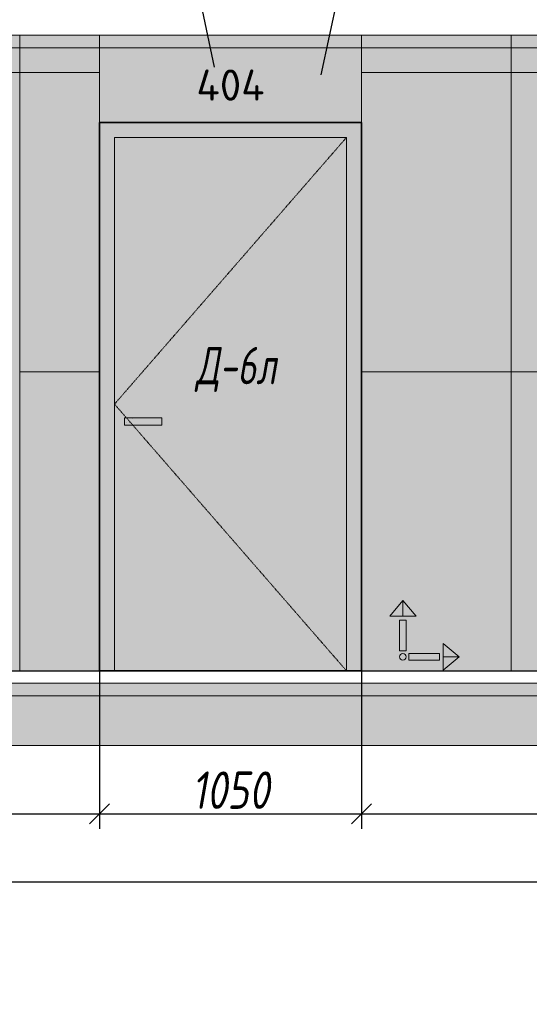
# Model space of a CAD drawing. Header units: millimetres. Extents: x -551130 to 178656, y -69521 to 202936.
# Tile 34 of 256: x -414296 to -412253, y 151963 to 155913. Entities that reach past the tile are written whole.
import ezdxf
from ezdxf import colors
from ezdxf.entities.mleader import LeaderData, LeaderLine
from ezdxf.math import Vec2, Vec3

# ---------------------------------------------------------------- set-up
doc = ezdxf.new("R2010")
doc.units = ezdxf.units.MM
doc.linetypes.add('( Hidden )', pattern=[0.375, 0.25, -0.125])
doc.linetypes.add('DASHDOT', pattern=[25.4, 12.7, -6.35, 0, -6.35])
doc.layers.get('Defpoints').update_dxf_attribs({"color": 31})
for name, color, linetype, lineweight in [('A-DETL-GENF', 7, 'Continuous', 5), ('dim_razv', 93, 'DASHDOT', 9), ('meb', 26, 'Continuous', 15), ('Двери', 7, 'Continuous', 5), ('Отделка стен', 253, 'Continuous', 0)]:
    doc.layers.add(name, color=color, linetype=linetype, lineweight=lineweight)
doc.layers.add('pol', color=7, linetype='Continuous', lineweight=15, true_color=0x738991)
doc.styles.add('fl_iso paper', font='isocpeur.ttf', dxfattribs={"width": 0.8, "oblique": 10})
doc.styles.add('GODT type AU', font='isocpeur.ttf')
doc.styles.add('In tre', font='isocpeur.ttf', dxfattribs={"width": 0.8, "oblique": 10})
doc.dimstyles.new('In tre 1_50', dxfattribs={"dimtxt": 150, "dimasz": 80, "dimexe": 60, "dimexo": 10, "dimgap": 20, "dimtad": 1, "dimdec": 0, "dimrnd": 5, "dimzin": 0, "dimdsep": 46, "dimtxsty": 'fl_iso paper', "dimblk": 'OBLIQUE', "dimcen": 0, "dimdle": 60, "dimadec": 0, "dimazin": 0, "dimtfac": 1, "dimtdec": 0, "dimtofl": 0, "dimtmove": 1, "dimatfit": 1, "dimfxl": 40, "dimtolj": 1, "dimtzin": 0, "dimarcsym": 1})

# ---------------------------------------------------------------- blocks, each defined once
blk = doc.blocks.new('*U12267')
at = {"layer": 'A-DETL-GENF'}
h = blk.add_hatch(dxfattribs=at)
h.set_pattern_fill('ANSI35', color=256, scale=10, style=0)
h.set_pattern_definition([(45, (62920.44773966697, 5.444273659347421e-10), (-44.90128060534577, 44.90128060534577), []), (45, (62965.34903966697, 5.444273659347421e-10), (-44.90128060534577, 44.90128060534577), [79.375, -15.875, 0, -15.875])])
h.paths.add_polyline_path([(0, -99.99999999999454), (63340.89547931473, -99.99999999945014), (63340.89547931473, -49.99999999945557), (0, -50)])
h = blk.add_hatch(dxfattribs=at)
h.set_pattern_fill('ANSI35', color=256, scale=20, style=0)
h.set_pattern_definition([(45, (62920.44773966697, 5.444273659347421e-10), (-89.80256121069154, 89.80256121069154), []), (45, (63010.25033966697, 5.444273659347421e-10), (-89.80256121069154, 89.80256121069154), [158.75, -31.75, 0, -31.75])])
h.paths.add_polyline_path([(0, -300), (63340.89547931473, -299.9999999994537), (63340.89547931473, -99.99999999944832), (0, -99.99999999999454)])
at = {"lineweight": 13}
blk.add_lwpolyline([(0, -50), (63340.8954793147, -49.99999999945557), (63340.8954793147, 5.444273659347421e-10), (0, 0)], close=True, dxfattribs=at)
at = {"lineweight": 30}
blk.add_lwpolyline([(0, 0), (63340.8954793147, 5.480653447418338e-10)], dxfattribs=at)
at = {"layer": 'A-DETL-GENF'}
for points in [[(0, -99.99999999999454), (63340.89547931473, -99.99999999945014), (63340.89547931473, -49.99999999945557), (0, -50)], [(0, -300), (63340.89547931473, -299.9999999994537), (63340.89547931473, -99.99999999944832), (0, -99.99999999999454)]]:
    blk.add_lwpolyline(points, close=True, dxfattribs=at)
blk = doc.blocks.new('*U12268')
at = {"layer": 'dim_razv', "true_color": 0xffffff, "transparency": 33554559}
h = blk.add_hatch(color=7, dxfattribs=at)
h.dxf.hatch_style = 1
h.paths.add_polyline_path([(0, 0), (62500.00000001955, 0), (62500.00000001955, 50), (0, 50)])
at = {"lineweight": 20, "transparency": 33554559}
blk.add_lwpolyline([(0, 0), (62500.00000001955, 0), (62500.00000001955, 50), (0, 50)], close=True, dxfattribs=at)
blk = doc.blocks.new('_Oblique')
at = {"color": 0, "linetype": 'ByBlock', "lineweight": -2}
blk.add_line((-0.5, -0.5), (0.5, 0.5), dxfattribs=at)
blk = doc.blocks.new('*D12408')
at = {"layer": 'Defpoints', "color": 0, "linetype": 'ByBlock', "transparency": 16777216}
for p in [(-416625.6179165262, 153608.1428003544), (-413975.6179165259, 153608.1428003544), (-413975.6179165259, 152726.9000701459)]:
    blk.add_point(p, dxfattribs=at)
at = {"layer": 'dim_razv', "color": 0, "linetype": 'ByBlock', "lineweight": -2, "transparency": 16777216}
for p, q in [((-416625.6179165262, 153598.1428003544), (-416625.6179165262, 152666.9000701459)), ((-413975.6179165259, 153598.1428003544), (-413975.6179165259, 152666.9000701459)), ((-416685.6179165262, 152726.9000701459), (-413915.6179165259, 152726.9000701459))]:
    blk.add_line(p, q, dxfattribs=at)
at = {"layer": 'dim_razv', "color": 0, "linetype": 'ByBlock', "lineweight": -2, "transparency": 16777216, "xscale": 80, "yscale": 80, "zscale": 80, "rotation": 180}
blk.add_blockref('_Oblique', (-416625.6179165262, 152726.9000701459), dxfattribs=at)
at = {"layer": 'dim_razv', "color": 0, "linetype": 'ByBlock', "lineweight": -2, "transparency": 16777216, "xscale": 80, "yscale": 80, "zscale": 80}
blk.add_blockref('_Oblique', (-413975.6179165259, 152726.9000701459), dxfattribs=at)
at = {"layer": 'dim_razv', "color": 0, "linetype": 'ByBlock', "transparency": 16777216, "insert": (-415300.617916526, 152821.9000701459), "char_height": 150, "attachment_point": 5, "style": 'fl_iso paper'}
blk.add_mtext('\\A1;2650', dxfattribs=at)
blk = doc.blocks.new('*D12331')
at = {"layer": 'Defpoints', "color": 0, "linetype": 'ByBlock', "transparency": 16777216}
for p in [(-413975.6179165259, 153484.5380517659), (-412925.617916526, 153484.5380517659), (-412925.617916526, 152726.9000701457)]:
    blk.add_point(p, dxfattribs=at)
at = {"layer": 'dim_razv', "color": 0, "linetype": 'ByBlock', "lineweight": -2, "transparency": 16777216}
for p, q in [((-413975.6179165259, 153474.5380517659), (-413975.6179165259, 152666.9000701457)), ((-412925.617916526, 153474.5380517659), (-412925.617916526, 152666.9000701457)), ((-414035.6179165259, 152726.9000701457), (-412865.617916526, 152726.9000701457))]:
    blk.add_line(p, q, dxfattribs=at)
at = {"layer": 'dim_razv', "color": 0, "linetype": 'ByBlock', "lineweight": -2, "transparency": 16777216, "xscale": 80, "yscale": 80, "zscale": 80, "rotation": 180}
blk.add_blockref('_Oblique', (-413975.6179165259, 152726.9000701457), dxfattribs=at)
at = {"layer": 'dim_razv', "color": 0, "linetype": 'ByBlock', "lineweight": -2, "transparency": 16777216, "xscale": 80, "yscale": 80, "zscale": 80}
blk.add_blockref('_Oblique', (-412925.617916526, 152726.9000701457), dxfattribs=at)
at = {"layer": 'dim_razv', "color": 0, "linetype": 'ByBlock', "transparency": 16777216, "insert": (-413450.6179165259, 152821.9000701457), "char_height": 150, "attachment_point": 5, "style": 'fl_iso paper'}
blk.add_mtext('\\A1;1050', dxfattribs=at)
blk = doc.blocks.new('*D12409')
at = {"layer": 'Defpoints', "color": 0, "linetype": 'ByBlock', "transparency": 16777216}
for p in [(-409475.6141617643, 153550.6250423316), (-412925.617916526, 153484.5380517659), (-409475.6141617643, 152726.9000701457)]:
    blk.add_point(p, dxfattribs=at)
at = {"layer": 'dim_razv', "color": 0, "linetype": 'ByBlock', "lineweight": -2, "transparency": 16777216}
for p, q in [((-409475.6141617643, 153540.6250423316), (-409475.6141617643, 152666.9000701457)), ((-412925.617916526, 153474.5380517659), (-412925.617916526, 152666.9000701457)), ((-412985.617916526, 152726.9000701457), (-409415.6141617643, 152726.9000701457))]:
    blk.add_line(p, q, dxfattribs=at)
at = {"layer": 'dim_razv', "color": 0, "linetype": 'ByBlock', "lineweight": -2, "transparency": 16777216, "xscale": 80, "yscale": 80, "zscale": 80, "rotation": 180}
blk.add_blockref('_Oblique', (-412925.617916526, 152726.9000701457), dxfattribs=at)
at = {"layer": 'dim_razv', "color": 0, "linetype": 'ByBlock', "lineweight": -2, "transparency": 16777216, "xscale": 80, "yscale": 80, "zscale": 80}
blk.add_blockref('_Oblique', (-409475.6141617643, 152726.9000701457), dxfattribs=at)
at = {"layer": 'dim_razv', "color": 0, "linetype": 'ByBlock', "transparency": 16777216, "insert": (-411200.6160391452, 152821.9000701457), "char_height": 150, "attachment_point": 5, "style": 'fl_iso paper'}
blk.add_mtext('\\A1;3450', dxfattribs=at)
blk = doc.blocks.new('*D12335')
at = {"layer": 'Defpoints', "color": 0, "linetype": 'ByBlock', "transparency": 16777216}
for p in [(-419645.6179165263, 153114.8161742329), (-399355.6179165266, 153046.4021983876), (-399355.6179165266, 152454.4552388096)]:
    blk.add_point(p, dxfattribs=at)
at = {"layer": 'dim_razv', "color": 0, "linetype": 'ByBlock', "lineweight": -2, "transparency": 16777216}
for p, q in [((-419645.6179165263, 153104.8161742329), (-419645.6179165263, 152394.4552388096)), ((-399355.6179165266, 153036.4021983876), (-399355.6179165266, 152394.4552388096)), ((-419705.6179165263, 152454.4552388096), (-399295.6179165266, 152454.4552388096))]:
    blk.add_line(p, q, dxfattribs=at)
at = {"layer": 'dim_razv', "color": 0, "linetype": 'ByBlock', "lineweight": -2, "transparency": 16777216, "xscale": 80, "yscale": 80, "zscale": 80, "rotation": 180}
blk.add_blockref('_Oblique', (-419645.6179165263, 152454.4552388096), dxfattribs=at)
at = {"layer": 'dim_razv', "color": 0, "linetype": 'ByBlock', "lineweight": -2, "transparency": 16777216, "xscale": 80, "yscale": 80, "zscale": 80}
blk.add_blockref('_Oblique', (-399355.6179165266, 152454.4552388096), dxfattribs=at)
at = {"layer": 'dim_razv', "color": 0, "linetype": 'ByBlock', "transparency": 16777216, "insert": (-409500.6179165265, 152549.4552388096), "char_height": 150, "attachment_point": 5, "style": 'fl_iso paper'}
blk.add_mtext('\\A1;20290', dxfattribs=at)
blk = doc.blocks.new('1')
at = {"layer": 'pol', "linetype": 'ByBlock'}
h = blk.add_hatch(color=1, dxfattribs=at)
h.paths.add_polyline_path([(35776.37094052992, 73135.39639349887), (35803.13788371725, 73135.39639349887), (35803.13788371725, 73258.96662115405), (35776.37094052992, 73258.96662115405)])
h.paths.add_polyline_path([(35789.75441212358, 73274.590307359), (35843.23165578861, 73274.590307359), (35789.75441212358, 73338.23494318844)])
h.paths.add_polyline_path([(35789.75441212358, 73274.590307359), (35736.27716845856, 73274.590307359), (35789.75441212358, 73338.23494318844)])
edge = h.paths.add_edge_path()
edge.add_arc((35789.75441212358, 73110.5113251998), 13.38347159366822, 0, 360)
h = blk.add_hatch(color=1, dxfattribs=at)
h.paths.add_polyline_path([(35813.30341440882, 73097.12785360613), (35813.30341440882, 73123.89479679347), (35936.87364206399, 73123.89479679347), (35936.87364206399, 73097.12785360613)])
h.paths.add_polyline_path([(35952.49732826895, 73110.5113251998), (35952.49732826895, 73163.98856886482), (36016.14196409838, 73110.5113251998)])
h.paths.add_polyline_path([(35952.49732826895, 73110.5113251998), (35952.49732826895, 73057.03408153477), (36016.14196409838, 73110.5113251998)])
at = {"layer": 'pol', "color": 1, "linetype": 'ByBlock'}
for points in [[(35789.75441212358, 73274.590307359), (35736.27716845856, 73274.590307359), (35789.75441212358, 73338.23494318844), (35789.75441212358, 73274.590307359)], [(35789.75441212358, 73274.590307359), (35843.23165578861, 73274.590307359), (35789.75441212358, 73338.23494318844), (35789.75441212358, 73274.590307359)], [(35952.49732826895, 73110.5113251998), (35952.49732826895, 73163.98856886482), (36016.14196409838, 73110.5113251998), (35952.49732826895, 73110.5113251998)], [(35952.49732826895, 73110.5113251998), (35952.49732826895, 73057.03408153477), (36016.14196409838, 73110.5113251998), (35952.49732826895, 73110.5113251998)]]:
    blk.add_lwpolyline(points, dxfattribs=at)
for points in [[(35776.37094052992, 73135.39639349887), (35803.13788371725, 73135.39639349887), (35803.13788371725, 73258.96662115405), (35776.37094052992, 73258.96662115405)], [(35813.30341440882, 73097.12785360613), (35813.30341440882, 73123.89479679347), (35936.87364206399, 73123.89479679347), (35936.87364206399, 73097.12785360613)]]:
    blk.add_lwpolyline(points, close=True, dxfattribs=at)
blk.add_circle((35789.75441212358, 73110.5113251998), 13.38347159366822, dxfattribs=at)

msp = doc.modelspace()

# ---------------------------------------------------------------- hatches: boundary and pattern name
at = {"layer": 'dim_razv', "true_color": 0xeceae4, "transparency": 33554687}
h = msp.add_hatch(dxfattribs=at)
h.set_pattern_fill('AR-SAND', color=254, scale=3, angle=315)
h.set_pattern_definition([(352.5, (122232.7705069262, 197901.2790641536), (100.4260467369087, 107.2144046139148), [0, -115.824, 0, -129.54, 0, -123.825]), (322.5, (122232.7705069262, 197901.2790641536), (247.4198554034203, 56.70327831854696), [0, -62.48400000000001, 0, -104.394, 0, -40.005]), (282.5, (122166.4962167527, 197967.553354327), (168.0996935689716, -167.4899477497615), [0, -38.09999999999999, 0, -137.16, 0, -179.07]), (272.5, (122166.4962167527, 197967.553354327), (209.2652344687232, -114.6843327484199), [0, -19.05, 0, -89.916, 0, -102.87])])
h.paths.add_polyline_path([(-452875.6179165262, 153300.6250423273), (-390375.6179165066, 153300.6250423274), (-390375.6179165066, 155850.6250423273), (-452875.6179165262, 155850.6250423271)])
h.paths.add_polyline_path([(-450945.6179165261, 155500.6250423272), (-449495.6179165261, 155500.6250423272), (-449495.6179165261, 153300.6250423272), (-450945.6179165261, 153300.6250423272)])
h.paths.add_polyline_path([(-447545.6179166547, 155500.6250423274), (-448245.6179165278, 155500.6250423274), (-448245.6179165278, 153450.6250423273), (-447545.6179166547, 153450.6250423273)], flags=16)
h.paths.add_polyline_path([(-447445.6179166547, 155500.6250423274), (-446445.6179165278, 155500.6250423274), (-446445.617916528, 153450.6250423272), (-447445.617916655, 153450.6250423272)], flags=16)
h.paths.add_polyline_path([(-446245.6179165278, 155500.6250423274), (-445095.6179165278, 155500.6250423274), (-445095.6179165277, 153450.6250423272), (-446245.6179165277, 153450.6250423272)], flags=16)
h.paths.add_polyline_path([(-444510.6933004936, 155800.6250423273), (-442810.6933004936, 155800.6250423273), (-442810.6933004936, 153300.6250423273), (-444510.6933004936, 153300.6250423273)], flags=16)
h.paths.add_polyline_path([(-442225.6179165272, 153300.6250423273), (-442225.6179165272, 155480.6250423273), (-440265.6179165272, 155480.6250423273), (-440265.6179165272, 153300.6250423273)], flags=17)
h.paths.add_polyline_path([(-439495.6179165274, 155500.6250423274), (-439845.6179165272, 155500.6250423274), (-439845.6179165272, 153450.6250423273), (-439495.6179165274, 153450.6250423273)], flags=16)
h.paths.add_polyline_path([(-439295.6179165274, 155500.6250423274), (-437695.6179165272, 155500.6250423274), (-437695.6179165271, 153450.6250423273), (-439295.6179165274, 153450.6250423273)], flags=16)
h.paths.add_polyline_path([(-437394.0226442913, 155500.6250423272), (-435944.0226442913, 155500.6250423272), (-435944.0226442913, 153300.6250423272), (-437394.0226442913, 153300.6250423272)])
h.paths.add_polyline_path([(-433695.6179165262, 155500.6250423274), (-431695.6179165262, 155500.6250423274), (-431695.6179165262, 153450.6250423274), (-433695.6179165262, 153450.6250423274)], flags=16)
h.paths.add_polyline_path([(-418120.6179165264, 154704.4712968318), (-417370.6179165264, 154704.4712968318), (-417370.6179165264, 153354.4712968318), (-418120.6179165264, 153354.4712968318)], flags=16)
h.paths.add_polyline_path([(-403350.6179165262, 154704.4712968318), (-402600.6179165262, 154704.4712968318), (-402600.6179165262, 153354.4712968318), (-403350.6179165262, 153354.4712968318)], flags=16)
h.paths.add_polyline_path([(-408125.6141617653, 153550.6250423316), (-408125.6141617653, 153650.6250423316), (-408025.6141617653, 153650.6250423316), (-408025.6141617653, 153550.6250423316)], flags=16)
edge = h.paths.add_edge_path(flags=0)
edge.add_arc((-408075.6141617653, 153600.6250423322), 28.35334468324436, 0, 360)
edge = h.paths.add_edge_path(flags=0)
edge.add_arc((-408089.1448063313, 153600.6250423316), 3.950490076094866, 0, 360)
edge = h.paths.add_edge_path(flags=0)
edge.add_arc((-408062.0835171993, 153600.6250423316), 3.950490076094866, 0, 360)
at = {"layer": 'dim_razv', "true_color": 0xcccccc}
h = msp.add_hatch(dxfattribs=at)
h.set_pattern_fill('AR-SAND', color=254, scale=3, angle=315)
h.set_pattern_definition([(352.5, (-534602.7117657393, 142161.9824342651), (100.4260467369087, 107.2144046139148), [0, -115.824, 0, -129.54, 0, -123.825]), (322.5, (-534602.7117657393, 142161.9824342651), (247.4198554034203, 56.70327831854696), [0, -62.48400000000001, 0, -104.394, 0, -40.005]), (282.5, (-534668.9860559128, 142228.2567244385), (168.0996935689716, -167.4899477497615), [0, -38.09999999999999, 0, -137.16, 0, -179.07]), (272.5, (-534668.9860559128, 142228.2567244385), (209.2652344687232, -114.6843327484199), [0, -19.05, 0, -89.916, 0, -102.87])])
h.paths.add_polyline_path([(-413725.6179165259, 154315.6250423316), (-413875.6179165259, 154315.6250423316), (-413875.6179165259, 154285.6250423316), (-413725.6179165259, 154285.6250423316)])
at = {"layer": 'meb', "lineweight": 9, "true_color": 0x000000, "transparency": 33554687}
h = msp.add_hatch(dxfattribs=at)
h.set_pattern_fill('WOOD6', color=18, scale=500, angle=70, pattern_type=2)
h.set_pattern_definition([(65.6014, (-567503.7537678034, 158471.3609413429), (171.008879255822, 469.8465072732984), [32.59599999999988, -6486.605499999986]), (74.3987, (-567466.1660629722, 158457.6801356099), (1582.275289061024, 5809.165424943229), [32.59599999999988, -6486.606499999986]), (66.9874, (-567678.0287416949, 158518.8291778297), (171.0084906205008, 469.8469811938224), [47.5655, -9465.5815]), (73.01270000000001, (-567706.2195203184, 158529.0897821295), (2608.347819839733, 8628.238857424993), [47.5655, -9465.5825]), (65.42620000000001, (-567558.6497715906, 158459.4161195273), (2692.964116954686, 5936.996905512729), [62.69950000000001, -12477.2345]), (74.5739, (-567431.7912677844, 158413.2434001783), (1582.276442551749, 5809.16498879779), [62.69950000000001, -12477.2365]), (68.15249999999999, (-567646.0031780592, 158475.2474927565), (171.0092826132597, 469.8465317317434), [77.5405, -15430.521]), (71.8476, (-567758.7613798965, 158516.2902502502), (4660.458578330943, 14266.39863364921), [77.5405, -15430.522]), (63.4182, (-567606.4894529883, 158474.1678951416), (2008.926160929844, 4057.610654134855), [65.4315, -13020.817]), (74.5739, (-567380.1081736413, 158394.4322922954), (1582.276442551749, 5809.16498879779), [62.69950000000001, -12477.2365]), (71.8476, (-567798.6983162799, 158530.8261063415), (4660.458578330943, 14266.39863364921), [77.5405, -15430.522]), (70, (-567493.3980322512, 158097.7899859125), (-469.8463103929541, 171.0100716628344), [69.99999999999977, -429.9999999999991]), (70, (-567545.0811263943, 158116.6010937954), (-469.8463103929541, 171.0100716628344), [69.99999999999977, -429.9999999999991]), (70, (-567662.5427039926, 158159.3536117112), (-469.8463103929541, 171.0100716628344), [69.99999999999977, -429.9999999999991]), (69.209, (-567736.309514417, 158186.2025349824), (12954.03862925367, 34127.6042208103), [72.507, -72434.40250000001]), (69.52250000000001, (-567773.7398207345, 158199.8260523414), (171.0104224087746, 469.8460337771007), [100.0035, -59902.08]), (82.609, (-567814.654977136, 158214.7179514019), (4409.753089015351, 34044.93653617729), [48.67399999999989, -38890.44099999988]), (61.46859999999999, (-567798.7986038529, 158208.9467035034), (1666.953899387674, 3117.900553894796), [50.5595, -10061.3315]), (70.47749999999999, (-567837.9518365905, 158223.1973147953), (19880.30710863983, 56082.73736222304), [100.0035, -59902.08]), (70.7899, (-567875.3835524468, 158236.8213451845), (11839.88184324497, 34001.03541367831), [72.507, -36430.962]), (70.7899, (-567915.3204888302, 158251.3572012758), (11839.88184324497, 34001.03541367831), [72.507, -36430.962]), (76.0724, (-567638.6012939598, 158225.1320951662), (3378.756305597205, 13668.72222803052), [118.163, -23514.439]), (63.92769999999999, (-567521.1397163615, 158182.3795772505), (4188.859441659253, 8585.068690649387), [118.163, -23514.4345]), (76.0724, (-567710.5724217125, 158253.9878878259), (3378.756305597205, 13668.72222803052), [118.163, -23514.439]), (63.92769999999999, (-567851.5258052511, 158305.2806141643), (4188.859441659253, 8585.068690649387), [118.163, -23514.4345]), (85.9453, (-567559.3492965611, 158260.1373934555), (43.18626294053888, 1580.547963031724), [36.40049999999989, -3603.652499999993]), (80.954, (-567594.3891057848, 158222.3423968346), (385.2068691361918, 2520.240604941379), [78.93849999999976, -15708.71149999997]), (59.04609999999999, (-567556.8014009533, 158208.6615911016), (6795.457534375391, 11360.96663924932), [78.93849999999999, -15708.706]), (80.954, (-567738.7545726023, 158293.5102406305), (385.2068691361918, 2520.240604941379), [78.93849999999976, -15708.71149999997]), (59.04609999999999, (-567804.5330560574, 158317.4516506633), (6795.457534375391, 11360.96663924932), [78.93849999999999, -15708.706]), (74.7636, (-567684.3076633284, 158231.126075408), (1411.26848667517, 5339.318000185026), [120.416, -5900.380999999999]), (63.92769999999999, (-567469.4566222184, 158163.5684693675), (4188.859441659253, 8585.068690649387), [118.163, -23514.4345]), (63.92769999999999, (-567891.4627416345, 158319.8164702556), (4188.859441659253, 8585.068690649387), [118.163, -23514.4345]), (46.80159999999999, (-567787.4493043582, 158305.9127846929), (1794.733446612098, 2007.21474659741), [38.07899999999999, -3769.801999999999]), (63.9911, (-567808.3937242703, 158262.9874859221), (2179.938323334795, 4527.455937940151), [47.76249999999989, -9504.721999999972]), (73.36639999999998, (-567618.0454393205, 158143.1579318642), (2266.322845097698, 7688.548159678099), [82.6425, -8432.050000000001]), (66.6337, (-567589.5783910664, 158132.7967736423), (171.0086902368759, 469.8466142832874), [82.6425, -8432.049]), (71.5911, (-567703.2628741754, 158174.174541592), (5515.517783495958, 16615.62667331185), [60.023, -17946.92]), (70, (-567610.1600848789, 158339.8212299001), (-469.8463103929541, 171.0100716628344), [62.49999999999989, -437.4999999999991]), (70, (-567469.2061917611, 158288.5182084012), (-469.8463103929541, 171.0100716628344), [62.49999999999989, -437.4999999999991]), (51.56520000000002, (-567526.8487552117, 158378.669940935), (171.0086669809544, 469.8467105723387), [31.623, -1549.5145]), (63.2903, (-567546.0830744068, 158340.4431052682), (2008.926495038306, 4057.610403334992), [42.793, -8515.826]), (76.34009999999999, (-567556.7755177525, 158296.4468366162), (898.2401595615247, 3929.778490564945), [45.277, -4482.415000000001]), (80.61959999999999, (-567512.3387823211, 158330.8216318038), (385.2061186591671, 2520.240566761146), [40.69699999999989, -8098.711999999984]), (92.6197999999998, (-567505.705671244, 158370.9744877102), (-212.463998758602, 3801.952824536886), [32.49999999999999, -6467.496999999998]), (70, (-567581.9779339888, 158300.2988770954), (-469.8463103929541, 171.0100716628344), [94.99999999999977, -404.9999999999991]), (70, (-567516.199450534, 158276.3574670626), (-469.8463103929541, 171.0100716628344), [94.99999999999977, -404.9999999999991]), (73.36639999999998, (-567726.3434008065, 158371.4667208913), (2266.322845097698, 7688.548159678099), [85.147, -8429.5455]), (66.6337, (-567763.9311056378, 158385.1475266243), (171.0086902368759, 469.8466142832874), [85.147, -8429.545]), (70, (-567417.5230976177, 158269.7071005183), (-469.8463103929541, 171.0100716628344), [62.49999999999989, -437.4999999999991]), (51.56520000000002, (-567559.3492965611, 158260.1373934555), (171.0086669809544, 469.8467105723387), [55.34, -1525.7975]), (65.2365, (-567524.9486181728, 158303.4859035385), (171.0091782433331, 469.8467425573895), [30.104, -5990.692]), (77.4314, (-567774.6494321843, 158253.3660124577), (1625.459453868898, 7389.714304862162), [57.987, -11539.4265]), (88.4349, (-567762.0309685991, 158309.9634892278), (-127.8253561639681, 1110.702123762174), [23.717, -1557.4215]), (63.66, (-567588.783825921, 158398.5520186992), (171.0083457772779, 469.8471067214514), [67.91550000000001, -4459.7755]), (76.34009999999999, (-567447.8299328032, 158347.2489972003), (898.2401595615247, 3929.778490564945), [67.91550000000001, -4459.7765]), (71.273, (-567682.1312126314, 158368.6770225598), (7054.607549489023, 20844.24380881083), [112.528, -22393.0265]), (68.7271, (-567799.5999674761, 158411.4273639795), (171.0088507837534, 469.8466632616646), [112.528, -22393.0255]), (61.0275, (-567549.4860203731, 158389.5696760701), (3162.809465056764, 5765.986942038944), [48.08849999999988, -9569.59999999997]), (70, (-567652.6621723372, 158347.3093913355), (-469.8463103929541, 171.0100716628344), [134.9999999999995, -364.9999999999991]), (76.34009999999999, (-567396.14683866, 158328.4378893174), (898.2401595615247, 3929.778490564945), [67.91550000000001, -4459.7765]), (68.7271, (-567839.5369038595, 158425.9632200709), (171.0088507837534, 469.8466632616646), [112.528, -22393.0255]), (60.5378, (-567526.1923689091, 158431.6399244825), (171.0090827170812, 469.8467114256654), [45.6205, -2995.7595]), (70, (-567701.9701517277, 158453.0506943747), (-469.8463103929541, 171.0100716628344), [69.99999999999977, -429.9999999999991]), (70, (-567730.1609303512, 158463.3112986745), (-469.8463103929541, 171.0100716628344), [69.99999999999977, -429.9999999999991]), (79.211, (-567483.707536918, 158365.6282660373), (556.2152697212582, 2990.087708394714), [93.70849999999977, -18647.95499999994]), (76.49159999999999, (-567757.8260281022, 158664.9421474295), (14455.54399161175, 60185.54545595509), [57.86199999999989, -83980.95799999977]), (76.49159999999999, (-567717.8890917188, 158650.4062913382), (14455.54399161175, 60185.54545595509), [57.86199999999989, -83980.95799999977]), (80.04180000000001, (-567680.9912208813, 158613.0229871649), (8425.603221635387, 48013.86418706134), [81.24449999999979, -57297.75549999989]), (62.093, (-567659.4335533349, 158562.6095269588), (6838.637756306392, 12941.51717038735), [121.152, -18051.623]), (63.55149999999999, (-567591.0726633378, 158604.2393085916), (13892.44688303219, 27933.07367464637), [57.86599999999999, -89005.62]), (67.1373, (-567561.1804117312, 158569.4154188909), (171.0122466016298, 469.8453488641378), [50.0625, -9962.4325]), (71.7899, (-567516.5450122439, 158553.1694620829), (4831.468504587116, 14736.24478523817), [80.039, -15927.7715]), (70, (-567460.5780385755, 158575.3662604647), (-469.8463103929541, 171.0100716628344), [39.99999999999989, -459.9999999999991]), (70, (-567432.3872599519, 158565.1056561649), (-469.8463103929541, 171.0100716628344), [39.99999999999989, -459.9999999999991]), (68.2101, (-567403.7818977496, 158512.1270448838), (171.0098555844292, 469.846352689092), [80.039, -15927.7715]), (68.2101, (-567352.0988036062, 158493.3159370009), (171.0098555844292, 469.846352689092), [80.039, -15927.7715]), (66.42379999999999, (-567532.575049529, 158516.4368076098), (171.0091851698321, 469.8468473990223), [40.078, -7975.5305]), (73.57629999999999, (-567415.1134719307, 158473.6842896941), (2095.309096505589, 7218.702967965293), [40.078, -7975.531500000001]), (66.42379999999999, (-567617.1473853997, 158547.2186205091), (171.0091851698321, 469.8468473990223), [40.078, -7975.5305]), (73.57629999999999, (-567734.6076398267, 158589.9674642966), (2095.309096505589, 7218.702967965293), [40.078, -7975.531500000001]), (66.42379999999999, (-567490.2888815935, 158501.0459011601), (171.0091851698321, 469.8468473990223), [40.078, -7975.5305]), (73.57629999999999, (-567457.399639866, 158489.0751961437), (2095.309096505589, 7218.702967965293), [40.078, -7975.531500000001]), (66.42379999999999, (-567577.2104490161, 158532.6827644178), (171.0091851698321, 469.8468473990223), [40.078, -7975.5305]), (73.57629999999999, (-567363.4303777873, 158454.8731818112), (2095.309096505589, 7218.702967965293), [40.078, -7975.531500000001]), (73.57629999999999, (-567774.5445762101, 158604.5033203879), (2095.309096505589, 7218.702967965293), [40.078, -7975.531500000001]), (73.57629999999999, (-567692.3227950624, 158574.5802319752), (2095.309096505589, 7218.702967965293), [40.078, -7975.531500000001]), (63.66, (-567601.1173481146, 158583.9512749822), (171.0083457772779, 469.8471067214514), [22.6385, -4505.052500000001]), (76.34009999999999, (-567723.2796102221, 158628.4136379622), (898.2401595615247, 3929.778490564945), [22.6385, -4505.053500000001]), (76.34009999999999, (-567763.2165466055, 158642.9494940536), (898.2401595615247, 3929.778490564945), [22.6385, -4505.053500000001]), (70.2731, (-567474.2588443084, 158537.7785556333), (-469.8465600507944, 171.009908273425), [40.00049999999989, -460.0049999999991]), (70, (-567446.0680656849, 158527.5179513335), (-469.8463103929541, 171.0100716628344), [39.99999999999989, -459.9999999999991]), (51.56520000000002, (-567642.5316800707, 158660.2150810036), (171.0086669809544, 469.8467105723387), [23.717, -1557.4205]), (92.6197999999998, (-567642.5307403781, 158660.2147389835), (-212.463998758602, 3801.952824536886), [24.37499999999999, -6475.621999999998]), (71.5911, (-567541.7297031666, 158615.5448285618), (5515.517783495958, 16615.62667331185), [30.012, -17976.931])])
h.paths.add_polyline_path([(-413975.6179165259, 155500.6250423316), (-412925.6179165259, 155500.6250423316), (-412925.6179165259, 155850.6250423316), (-413975.6179165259, 155850.6250423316)])
h.paths.add_polyline_path([(-412925.617916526, 155500.6250423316), (-413975.6179165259, 155500.6250423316), (-413975.6179165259, 153300.6250423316), (-412925.617916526, 153300.6250423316)])

# ---------------------------------------------------------------- linework, layer by layer
at = {"lineweight": 13}
for points in [[(-413975.6179165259, 155500.6250423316), (-412925.6179165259, 155500.6250423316), (-412925.6179165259, 155850.6250423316), (-413975.6179165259, 155850.6250423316)], [(-412985.617916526, 155440.6250423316), (-413915.6179165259, 155440.6250423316), (-413915.6179165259, 153300.6250423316), (-412985.617916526, 153300.6250423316)], [(-413725.6179165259, 154315.6250423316), (-413875.6179165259, 154315.6250423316), (-413875.6179165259, 154285.6250423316), (-413725.6179165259, 154285.6250423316)]]:
    msp.add_lwpolyline(points, close=True, dxfattribs=at)
at = {"lineweight": 35}
msp.add_lwpolyline([(-412925.617916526, 155500.6250423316), (-413975.6179165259, 155500.6250423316), (-413975.6179165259, 153300.6250423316), (-412925.617916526, 153300.6250423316)], close=True, dxfattribs=at)
at = {"linetype": '( Hidden )', "lineweight": 13, "ltscale": 10}
msp.add_lwpolyline([(-412985.6179165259, 155440.6250423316), (-413915.6179165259, 154370.6250423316), (-412985.6179165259, 153300.6250423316)], dxfattribs=at)
at = {"layer": 'Отделка стен', "transparency": 33554687}
for points in [[(-414895.617916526, 155850.625042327), (-414895.617916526, 155700.625042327), (-414295.617916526, 155700.625042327), (-414295.617916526, 155850.625042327)], [(-414295.6179165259, 155850.625042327), (-414295.6179165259, 155700.625042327), (-413975.6179165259, 155700.625042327), (-413975.6179165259, 155850.625042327)], [(-412925.6179165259, 155850.625042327), (-412925.6179165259, 155700.625042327), (-412325.6179165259, 155700.625042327), (-412325.6179165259, 155850.625042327)], [(-412325.6179165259, 155850.625042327), (-412325.6179165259, 155700.625042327), (-411725.6179165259, 155700.625042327), (-411725.6179165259, 155850.625042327)], [(-414295.617916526, 155700.625042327), (-414295.617916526, 154500.625042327), (-413975.6179165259, 154500.625042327), (-413975.6179165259, 155700.625042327)], [(-412925.617916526, 155700.625042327), (-412925.617916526, 154500.625042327), (-412325.617916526, 154500.625042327), (-412325.617916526, 155700.625042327)], [(-412325.617916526, 155700.625042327), (-412325.617916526, 154500.625042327), (-411725.617916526, 154500.625042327), (-411725.617916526, 155700.625042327)], [(-414295.617916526, 154500.625042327), (-414295.617916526, 153300.625042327), (-413975.6179165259, 153300.625042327), (-413975.6179165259, 154500.625042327)], [(-412925.617916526, 154500.625042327), (-412925.617916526, 153300.625042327), (-412325.617916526, 153300.625042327), (-412325.617916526, 154500.625042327)], [(-412325.617916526, 154500.625042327), (-412325.617916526, 153300.625042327), (-411725.617916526, 153300.625042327), (-411725.617916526, 154500.625042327)]]:
    msp.add_lwpolyline(points, close=True, dxfattribs=at)

# ---------------------------------------------------------------- block references
for name, p in [('*U12268', (-452875.6179165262, 155800.6250423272)), ('*U12267', (-453296.0656561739, 153300.6250423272))]:
    msp.add_blockref(name, p)
at = {"linetype": 'ByBlock', "xscale": 0.9938708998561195, "yscale": 0.9938708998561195, "zscale": 0.9938708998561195}
msp.add_blockref('1', (-448329.8716089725, 80694.34999937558), dxfattribs=at)

# ---------------------------------------------------------------- texts
at = {"layer": 'dim_razv', "color": 254, "true_color": 0xcccccc, "insert": (-413450.6179165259, 155650.6250423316), "char_height": 125, "attachment_point": 5, "style": 'GODT type AU'}
msp.add_mtext_dynamic_manual_height_columns('404', width=166.3838104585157, gutter_width=12.5, heights=[0], dxfattribs=at)
at = {"layer": 'Двери', "lineweight": 0, "insert": (-413428.7480785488, 154510.0105122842), "char_height": 150, "attachment_point": 5, "style": 'fl_iso paper'}
msp.add_mtext_dynamic_manual_height_columns('{\\W0.7;Д-6л}', width=190.261031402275, gutter_width=1350, heights=[0], dxfattribs=at)

# ---------------------------------------------------------------- dimensions: what is measured, and where the dimension line sits
at = {"layer": 'dim_razv', "color": 18, "linetype": 'ByBlock', "true_color": 0x000000}
for base, p1, p2, picture, middle in [((-413975.6179165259, 152726.9000701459), (-416625.6179165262, 153608.1428003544), (-413975.6179165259, 153608.1428003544), '*D12408', (-415300.617916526, 152821.9000701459)), ((-409475.6141617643, 152726.9000701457), (-412925.617916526, 153484.5380517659), (-409475.6141617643, 153550.6250423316), '*D12409', (-411200.6160391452, 152821.9000701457)), ((-412925.617916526, 152726.9000701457), (-413975.6179165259, 153484.5380517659), (-412925.617916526, 153484.5380517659), '*D12331', (-413450.6179165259, 152821.9000701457)), ((-399355.6179165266, 152454.4552388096), (-419645.6179165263, 153114.8161742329), (-399355.6179165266, 153046.4021983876), '*D12335', (-409500.6179165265, 152549.4552388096))]:
    dim = msp.add_linear_dim(base=base, p1=p1, p2=p2, dimstyle='In tre 1_50', dxfattribs=at)
    dim.commit()
    dim.dimension.update_dxf_attribs({"geometry": picture, "text_midpoint": middle})

# ---------------------------------------------------------------- leaders
at = {"layer": 'dim_razv', "color": 0, "linetype": 'ByBlock'}
ml = msp.add_multileader_mtext('Standard', dxfattribs=at)
ml.set_content('Цифры номера квартиры (аппартаментов), цвет металлический светлый, \\Pвысота номера - 130*мм', style='In tre')
ml.set_leader_properties()
ml.build(insert=Vec2(0, 0))
ml.multileader.update_dxf_attribs({"text_left_attachment_type": 6, "text_right_attachment_type": 6, "dogleg_length": 1, "arrow_head_size": 0, "scale": 49.99999999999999})
ctx = ml.context
ctx.base_point, ctx.scale, ctx.char_height, ctx.arrow_head_size, ctx.landing_gap_size, ctx.plane_origin = Vec3(-433825.626492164, 157981.292254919), 49.99999999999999, 150, 0, 4.499999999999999, Vec3(-425325.5618855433, 155874.264066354)
ctx.left_attachment, ctx.right_attachment = 6, 6
notes = []
notes.append((ctx, [(0, (1, 1, 0), (-430404.2506848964, 157981.292254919), (-1, 0), 49.99999999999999, [(1, [(-430108.9497917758, 155705.8610435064)], 0, [])])]))
ctx.mtext.insert, ctx.mtext.width, ctx.mtext.defined_height, ctx.mtext.flow_direction = Vec3(-433821.1264921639, 158176.292254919), 3469.078714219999, 696.6098129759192, 5
ml = msp.add_multileader_mtext('Standard', dxfattribs=at)
ml.set_content('Отделка дверного полотна и стены над дверным проемом в один цвет,\\Pотделка над дверью - дверным добором', style='In tre')
ml.set_leader_properties()
ml.build(insert=Vec2(0, 0))
ml.multileader.update_dxf_attribs({"text_left_attachment_type": 6, "text_right_attachment_type": 6, "dogleg_length": 1, "arrow_head_size": 0, "scale": 49.99999999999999})
ctx = ml.context
ctx.base_point, ctx.scale, ctx.char_height, ctx.arrow_head_size, ctx.landing_gap_size, ctx.plane_origin = Vec3(-429085.1597991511, 157981.292254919), 49.99999999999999, 150, 0, 4.499999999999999, Vec3(-424818.3262139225, 155640.1393769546)
ctx.left_attachment, ctx.right_attachment = 6, 6
notes.append((ctx, [(1, (1, 1, 0), (-429135.1597991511, 157981.292254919), (1, 0), 49.99999999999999, [(1, [(-429630.7289583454, 155674.3603236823)], 0, [])])]))
ctx.mtext.insert, ctx.mtext.width, ctx.mtext.defined_height, ctx.mtext.flow_direction = Vec3(-429080.6597991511, 158176.292254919), 3361.19073885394, 696.6098129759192, 5
ml = msp.add_multileader_mtext('Standard', dxfattribs=at)
ml.set_content('Отделка дверного полотна и стены над дверным проемом в один цвет,\\Pотделка над дверью - дверным добором', style='In tre')
ml.set_leader_properties()
ml.build(insert=Vec2(0, 0))
ml.multileader.update_dxf_attribs({"text_left_attachment_type": 6, "text_right_attachment_type": 6, "dogleg_length": 1, "arrow_head_size": 0, "scale": 49.99999999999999})
ctx = ml.context
ctx.base_point, ctx.scale, ctx.char_height, ctx.arrow_head_size, ctx.landing_gap_size, ctx.plane_origin = Vec3(-412541.6381039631, 157998.239803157), 49.99999999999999, 150, 0, 4.499999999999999, Vec3(-406924.8045187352, 155657.0869251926)
ctx.left_attachment, ctx.right_attachment = 6, 6
notes.append((ctx, [(1, (1, 1, 0), (-412591.6381039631, 157998.239803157), (1, 0), 49.99999999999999, [(1, [(-413087.2072631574, 155691.3078719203)], 0, [])])]))
ctx.mtext.insert, ctx.mtext.width, ctx.mtext.defined_height, ctx.mtext.flow_direction = Vec3(-412537.1381039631, 158193.239803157), 3092.716304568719, 696.6098129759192, 5
ml = msp.add_multileader_mtext('Standard', dxfattribs=at)
ml.set_content('Потолок подвесной, реечный\\Pрейка 50х50 белого цвета, шаг рейки 120-125мм', style='In tre')
ml.set_leader_properties()
ml.build(insert=Vec2(0, 0))
ml.multileader.update_dxf_attribs({"text_left_attachment_type": 6, "text_right_attachment_type": 6, "dogleg_length": 1, "arrow_head_size": 0, "scale": 49.99999999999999})
ctx = ml.context
ctx.base_point, ctx.scale, ctx.char_height, ctx.arrow_head_size, ctx.landing_gap_size, ctx.plane_origin = Vec3(-360037.0267389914, 157835.4402180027), 49.99999999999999, 150, 0, 4.499999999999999, Vec3(-367470.8570477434, 156040.9026746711)
ctx.left_attachment, ctx.right_attachment, ctx.text_align_type = 6, 6, 2
notes.append((ctx, [(0, (1, 1, 0), (-360087.0267389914, 157835.4402180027), (1, 0), 49.99999999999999, [(0, [(-361358.454303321, 155600.6250423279), (-360006.4732595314, 155850.6250423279)], 0, [])])]))
ctx.mtext.insert, ctx.mtext.width, ctx.mtext.defined_height, ctx.mtext.alignment, ctx.mtext.flow_direction = Vec3(-357839.6365987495, 158030.4402180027), 2509.514554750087, 696.6098129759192, 3, 5
ml = msp.add_multileader_mtext('Standard', dxfattribs=at)
ml.set_content('Цифры номера квартиры (аппартаментов), цвет металлический светлый, \\Pвысота номера - 130*мм', style='In tre')
ml.set_leader_properties()
ml.build(insert=Vec2(0, 0))
ml.multileader.update_dxf_attribs({"text_left_attachment_type": 6, "text_right_attachment_type": 6, "dogleg_length": 1, "arrow_head_size": 0, "scale": 49.99999999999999})
ctx = ml.context
ctx.base_point, ctx.scale, ctx.char_height, ctx.arrow_head_size, ctx.landing_gap_size, ctx.plane_origin = Vec3(-417349.1899492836, 157685.7491579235), 49.99999999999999, 150, 0, 4.499999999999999, Vec3(-407382.040190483, 155891.2116145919)
ctx.left_attachment, ctx.right_attachment = 6, 6
notes.append((ctx, [(0, (1, 1, 0), (-413927.8141420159, 157685.7491579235), (-1, 0), 49.99999999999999, [(1, [(-413515.4280967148, 155722.8085917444)], 0, [])])]))
ctx.mtext.insert, ctx.mtext.width, ctx.mtext.defined_height, ctx.mtext.flow_direction = Vec3(-417344.6899492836, 157880.7491579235), 3469.078714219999, 696.6098129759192, 5
ml = msp.add_multileader_mtext('Standard', dxfattribs=at)
ml.set_content('Потолок подвесной, реечный\\Pрейка 50х50 белого цвета, шаг рейки 120-125мм', style='In tre')
ml.set_leader_properties()
ml.build(insert=Vec2(0, 0))
ml.multileader.update_dxf_attribs({"text_left_attachment_type": 6, "text_right_attachment_type": 6, "dogleg_length": 1, "arrow_head_size": 0, "scale": 49.99999999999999})
ctx = ml.context
ctx.base_point, ctx.scale, ctx.char_height, ctx.arrow_head_size, ctx.landing_gap_size, ctx.plane_origin = Vec3(-452229.0642046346, 157661.9022464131), 49.99999999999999, 150, 0, 4.499999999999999, Vec3(-444981.9595346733, 155867.3647030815)
ctx.left_attachment, ctx.right_attachment = 6, 6
notes.append((ctx, [(0, (1, 1, 0), (-449977.1740643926, 157661.9022464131), (-1, 0), 49.99999999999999, [(1, [(-449794.3622790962, 155843.7256790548)], 0, [])])]))
ctx.mtext.insert, ctx.mtext.width, ctx.mtext.defined_height, ctx.mtext.flow_direction = Vec3(-452224.5642046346, 157856.9022464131), 2509.514554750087, 696.6098129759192, 5
ml = msp.add_multileader_mtext('Standard', dxfattribs=at)
ml.set_content('Плитка керамогранитная, настенная, размер плитки 600х1200мм, расположить вертикально', style='In tre')
ml.set_leader_properties()
ml.build(insert=Vec2(0, 0))
ml.multileader.update_dxf_attribs({"text_left_attachment_type": 6, "text_right_attachment_type": 6, "dogleg_length": 1, "arrow_head_size": 0, "scale": 49.99999999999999})
ctx = ml.context
ctx.base_point, ctx.scale, ctx.char_height, ctx.arrow_head_size, ctx.landing_gap_size, ctx.plane_origin = Vec3(-439283.113139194, 157255.0895627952), 49.99999999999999, 150, 0, 4.499999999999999, Vec3(-438669.0195132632, 157134.6387326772)
ctx.left_attachment, ctx.right_attachment = 6, 6
notes.append((ctx, [(1, (1, 1, 0), (-439333.113139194, 157255.0895627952), (1, 0), 49.99999999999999, [(1, [(-439900.3291223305, 155561.2641170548)], 0, [])])]))
ctx.mtext.insert, ctx.mtext.width, ctx.mtext.defined_height, ctx.mtext.flow_direction = Vec3(-439278.613139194, 157450.0895627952), 3060.297465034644, 696.6098129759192, 5
ml = msp.add_multileader_mtext('Standard', dxfattribs=at)
ml.set_content('Шкаф пожарный встроенный', style='In tre')
ml.set_leader_properties()
ml.build(insert=Vec2(0, 0))
ml.multileader.update_dxf_attribs({"text_left_attachment_type": 6, "text_right_attachment_type": 6, "dogleg_length": 1, "arrow_head_size": 0, "scale": 49.99999999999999})
ctx = ml.context
ctx.base_point, ctx.scale, ctx.char_height, ctx.arrow_head_size, ctx.landing_gap_size, ctx.plane_origin = Vec3(-420507.144606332, 151964.5890210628), 49.99999999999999, 150, 0, 4.499999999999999, Vec3(-410150.9100750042, 150297.6172313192)
ctx.left_attachment, ctx.right_attachment = 6, 6
notes.append((ctx, [(0, (1, 1, 0), (-418309.6955592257, 151964.5890210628), (-1, 0), 49.99999999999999, [(1, [(-417709.8725489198, 153633.4329994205)], 0, [])])]))
ctx.mtext.insert, ctx.mtext.width, ctx.mtext.defined_height, ctx.mtext.flow_direction = Vec3(-420502.644606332, 152159.5890210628), 2509.514554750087, 696.6098129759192, 5
ml = msp.add_multileader_mtext('Standard', dxfattribs=at)
ml.set_content('Решетка вентиляционная декоративная 700х550 в цвет стен', style='In tre')
ml.set_leader_properties()
ml.build(insert=Vec2(0, 0))
ml.multileader.update_dxf_attribs({"text_left_attachment_type": 6, "text_right_attachment_type": 6, "dogleg_length": 1, "arrow_head_size": 0, "scale": 49.99999999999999})
ctx = ml.context
ctx.base_point, ctx.scale, ctx.char_height, ctx.arrow_head_size, ctx.landing_gap_size, ctx.plane_origin = Vec3(-452684.0877941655, 152118.3085201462), 49.99999999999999, 150, 0, 4.499999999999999, Vec3(-444776.7410586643, 150323.7709768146)
ctx.left_attachment, ctx.right_attachment = 6, 6
notes.append((ctx, [(0, (1, 1, 0), (-449788.777272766, 152118.3085201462), (-1, 0), 49.99999999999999, [(1, [(-448938.4119223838, 153400.6250423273)], 0, [])])]))
ctx.mtext.insert, ctx.mtext.width, ctx.mtext.defined_height, ctx.mtext.flow_direction = Vec3(-452679.5877941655, 152313.3085201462), 2996.731932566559, 696.6098129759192, 5
ml = msp.add_multileader_mtext('Standard', dxfattribs=at)
ml.set_content('Зеркало на стене, выполнить в один уровень с отделкой стен', style='In tre')
ml.set_leader_properties()
ml.build(insert=Vec2(0, 0))
ml.multileader.update_dxf_attribs({"text_left_attachment_type": 6, "text_right_attachment_type": 6, "dogleg_length": 1, "arrow_head_size": 0, "scale": 49.99999999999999})
ctx = ml.context
ctx.base_point, ctx.scale, ctx.char_height, ctx.arrow_head_size, ctx.landing_gap_size, ctx.plane_origin = Vec3(-447338.4863186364, 152113.3085201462), 49.99999999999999, 150, 0, 4.499999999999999, Vec3(-439596.2265594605, 150318.7709768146)
ctx.left_attachment, ctx.right_attachment = 6, 6
notes.append((ctx, [(0, (1, 1, 0), (-444415.9433197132, 152113.3085201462), (-1, 0), 49.99999999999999, [(1, [(-443757.89742318, 153395.6250423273)], 0, [])])]))
ctx.mtext.insert, ctx.mtext.width, ctx.mtext.defined_height, ctx.mtext.flow_direction = Vec3(-447333.9863186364, 152308.3085201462), 3043.138068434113, 696.6098129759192, 5
ml = msp.add_multileader_mtext('Standard', dxfattribs=at)
ml.set_content('Решетка вентиляционная декоративная 700х550 в цвет стен', style='In tre')
ml.set_leader_properties()
ml.build(insert=Vec2(0, 0))
ml.multileader.update_dxf_attribs({"text_left_attachment_type": 6, "text_right_attachment_type": 6, "dogleg_length": 1, "arrow_head_size": 0, "scale": 49.99999999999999})
ctx = ml.context
ctx.base_point, ctx.scale, ctx.char_height, ctx.arrow_head_size, ctx.landing_gap_size, ctx.plane_origin = Vec3(-434170.7514072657, 152118.3037542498), 49.99999999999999, 150, 0, 4.499999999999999, Vec3(-430730.1559577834, 150323.7662109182)
ctx.left_attachment, ctx.right_attachment = 6, 6
notes.append((ctx, [(1, (1, 1, 0), (-434220.7514072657, 152118.3037542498), (1, 0), 49.99999999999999, [(1, [(-434891.8268215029, 153400.6202764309)], 0, [])])]))
ctx.mtext.insert, ctx.mtext.width, ctx.mtext.defined_height, ctx.mtext.flow_direction = Vec3(-434166.2514072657, 152313.3037542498), 2996.731932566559, 696.6098129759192, 5
for ctx, leaders in notes:
    for number, flags, end, landing, length, lines in leaders:
        leader = LeaderData()
        leader.index, (leader.has_last_leader_line, leader.has_dogleg_vector, leader.attachment_direction) = number, flags
        leader.last_leader_point, leader.dogleg_vector, leader.dogleg_length = Vec3(end), Vec3(landing), length
        for number, points, colour, breaks in lines:
            line = LeaderLine()
            line.index, line.vertices, line.color, line.breaks = number, Vec3.list(points), colors.encode_raw_color(colour), breaks
            leader.lines.append(line)
        ctx.leaders.append(leader)

doc.saveas('drawing.dxf')
